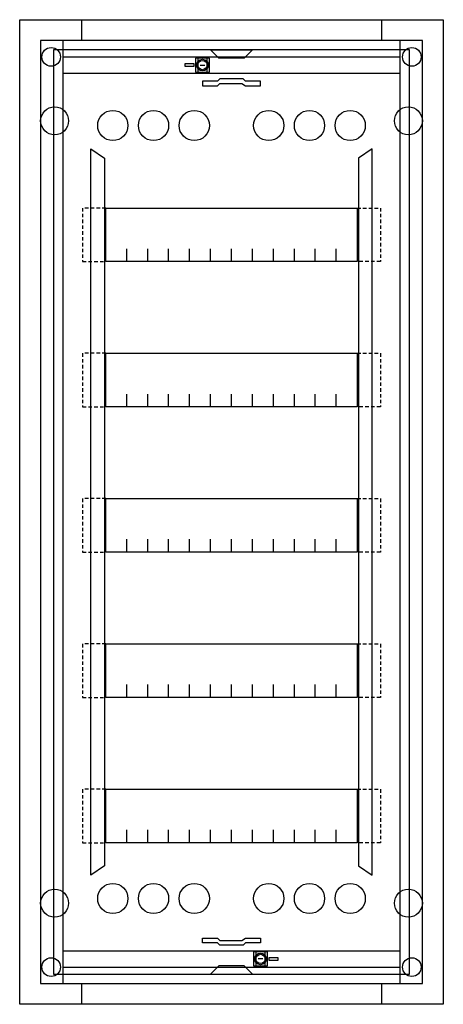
# Model space of a CAD drawing. Extents: x 0 to 36.4, y 0 to 84.7.
import ezdxf

# ---------------------------------------------------------------- set-up
doc = ezdxf.new("R2010")
doc.units = 0
doc.header["$MEASUREMENT"] = 0
doc.linetypes.add('L000000000000000000', pattern=[0])
doc.linetypes.add('L014100000032000000', pattern=[0.5, 0.3, -0.2])
doc.layers.get('0').update_dxf_attribs({"linetype": 'CONTINUOUS'})
doc.layers.add('1', color=7, linetype='CONTINUOUS')
doc.layers.add('29', color=7, linetype='CONTINUOUS')

# ---------------------------------------------------------------- blocks, each defined once
blk = doc.blocks.new('UK650B')
at = {"color": 7, "linetype": 'CONTINUOUS'}
for points in [[(36.4, 84.7), (36.4, 0), (0, 0), (0, 84.7)], [(34.6, 1.8), (34.6, 82.9), (1.8, 82.9), (1.8, 1.8)], [(32.7, 1.8), (32.7, 82.9), (3.7, 82.9), (3.7, 1.8)], [(16.3, 80.2), (16.3, 81.4), (15.1, 81.4), (15.1, 80.2)], [(16.1, 80.2), (16.1, 81.4), (15.3, 81.4), (15.3, 80.2)], [(21.3, 3.3), (21.3, 4.5), (20.1, 4.5), (20.1, 3.3)], [(21.1, 3.3), (21.1, 4.5), (20.3, 4.5), (20.3, 3.3)]]:
    blk.add_lwpolyline(points, close=True, dxfattribs=at)
for points in [[(5.3, 84.7), (5.3, 82.9)], [(31.1, 84.7), (31.1, 82.9)], [(3.7, 81.5), (32.7, 81.5)], [(3.7, 80.1), (32.7, 80.1)], [(3.7, 4.6), (32.7, 4.6)], [(3.7, 3.2), (32.7, 3.2)], [(5.3, 1.8), (5.3, 0)], [(31.1, 1.8), (31.1, 0)]]:
    blk.add_lwpolyline(points, dxfattribs=at)
at = {"color": 7, "linetype": 'L000000000000000000'}
for points in [[(6.1, 73.6), (7.3, 72.8), (7.3, 11.9), (6.1, 11.1)], [(30.3, 73.6), (29.1, 72.8), (29.1, 11.9), (30.3, 11.1)]]:
    blk.add_lwpolyline(points, close=True, dxfattribs=at)
at = {"color": 7, "linetype": 'CONTINUOUS'}
for centre, radius in [((2.7, 81.5), 0.8), ((33.7, 81.5), 0.8), ((15.7, 80.8), 0.5), ((3, 76), 1.2), ((33.4, 76), 1.2), ((3, 8.7), 1.2), ((33.4, 8.7), 1.2), ((20.7, 3.9), 0.5), ((2.7, 3.2), 0.8), ((33.7, 3.2), 0.8)]:
    blk.add_circle(centre, radius, dxfattribs=at)
at = {"color": 7, "linetype": 'L000000000000000000'}
for centre in [(8, 75.6), (11.5, 75.6), (15, 75.6), (21.4, 75.6), (24.9, 75.6), (28.4, 75.6), (8, 9.1), (11.5, 9.1), (15, 9.1), (21.4, 9.1), (24.9, 9.1), (28.4, 9.1)]:
    blk.add_circle(centre, 1.3, dxfattribs=at)
at = {"layer": '1', "color": 7, "linetype": 'CONTINUOUS'}
for points in [[(33.5, 2.6), (33.5, 82.1), (2.9, 82.1), (2.9, 2.6)], [(16.4, 82.1), (20, 82.1), (19.3, 81.4), (17.1, 81.4)], [(15, 80.7), (15, 80.9), (14.2, 80.9), (14.2, 80.7)], [(15.7, 79), (17, 79), (17.2, 79.2), (19.1, 79.2), (19.4, 79), (20.7, 79), (20.7, 79.4), (19.4, 79.4), (19.2, 79.6), (17.2, 79.6), (17, 79.4), (15.7, 79.4)], [(29, 68.5), (29, 63.9), (7.4, 63.9), (7.4, 68.5)], [(29, 68.5), (29, 63.9), (7.4, 63.9), (7.4, 68.5)], [(29, 56), (29, 51.4), (7.4, 51.4), (7.4, 56)], [(29, 56), (29, 51.4), (7.4, 51.4), (7.4, 56)], [(29, 43.5), (29, 38.9), (7.4, 38.9), (7.4, 43.5)], [(29, 31), (29, 26.4), (7.4, 26.4), (7.4, 31)], [(29, 18.5), (29, 13.9), (7.4, 13.9), (7.4, 18.5)], [(15.7, 5.7), (17, 5.7), (17.2, 5.5), (19.1, 5.5), (19.4, 5.7), (20.7, 5.7), (20.7, 5.3), (19.4, 5.3), (19.2, 5.1), (17.2, 5.1), (17, 5.3), (15.7, 5.3)], [(21.4, 4), (21.4, 3.8), (22.2, 3.8), (22.2, 4)], [(16.4, 2.6), (20, 2.6), (19.3, 3.3), (17.1, 3.3)]]:
    blk.add_lwpolyline(points, close=True, dxfattribs=at)
for points in [[(15.5, 80.8), (15.9, 80.8)], [(9.2, 63.9), (9.2, 65)], [(11, 63.9), (11, 65), (11, 65)], [(12.8, 63.9), (12.8, 65)], [(14.6, 63.9), (14.6, 65)], [(16.4, 63.9), (16.4, 65)], [(18.2, 63.9), (18.2, 65)], [(20, 63.9), (20, 65)], [(21.8, 63.9), (21.8, 65)], [(23.6, 63.9), (23.6, 65)], [(25.4, 63.9), (25.4, 65)], [(27.2, 63.9), (27.2, 65)], [(9.2, 51.4), (9.2, 52.5)], [(11, 51.4), (11, 52.5), (11, 52.5)], [(12.8, 51.4), (12.8, 52.5)], [(14.6, 51.4), (14.6, 52.5)], [(16.4, 51.4), (16.4, 52.5)], [(18.2, 51.4), (18.2, 52.5)], [(20, 51.4), (20, 52.5)], [(21.8, 51.4), (21.8, 52.5)], [(23.6, 51.4), (23.6, 52.5)], [(25.4, 51.4), (25.4, 52.5)], [(27.2, 51.4), (27.2, 52.5)], [(9.2, 38.9), (9.2, 40)], [(11, 38.9), (11, 40), (11, 40)], [(12.8, 38.9), (12.8, 40)], [(14.6, 38.9), (14.6, 40)], [(16.4, 38.9), (16.4, 40)], [(18.2, 38.9), (18.2, 40)], [(20, 38.9), (20, 40)], [(21.8, 38.9), (21.8, 40)], [(23.6, 38.9), (23.6, 40)], [(25.4, 38.9), (25.4, 40)], [(27.2, 38.9), (27.2, 40)], [(9.2, 26.4), (9.2, 27.5)], [(11, 26.4), (11, 27.5), (11, 27.5)], [(12.8, 26.4), (12.8, 27.5)], [(14.6, 26.4), (14.6, 27.5)], [(16.4, 26.4), (16.4, 27.5)], [(18.2, 26.4), (18.2, 27.5)], [(20, 26.4), (20, 27.5)], [(21.8, 26.4), (21.8, 27.5)], [(23.6, 26.4), (23.6, 27.5)], [(25.4, 26.4), (25.4, 27.5)], [(27.2, 26.4), (27.2, 27.5)], [(9.2, 13.9), (9.2, 15)], [(11, 13.9), (11, 15), (11, 15)], [(12.8, 13.9), (12.8, 15)], [(14.6, 13.9), (14.6, 15)], [(16.4, 13.9), (16.4, 15)], [(18.2, 13.9), (18.2, 15)], [(20, 13.9), (20, 15)], [(21.8, 13.9), (21.8, 15)], [(23.6, 13.9), (23.6, 15)], [(25.4, 13.9), (25.4, 15)], [(27.2, 13.9), (27.2, 15)], [(20.9, 3.9), (20.5, 3.9)]]:
    blk.add_lwpolyline(points, dxfattribs=at)
at = {"layer": '1', "color": 7, "linetype": 'L014100000032000000'}
for points in [[(7.4, 68.5), (5.4, 68.5), (5.4, 63.9), (7.4, 63.9)], [(29, 68.5), (31, 68.5), (31, 63.9), (29, 63.9)], [(7.4, 56), (5.4, 56), (5.4, 51.4), (7.4, 51.4)], [(29, 56), (31, 56), (31, 51.4), (29, 51.4)], [(7.4, 43.5), (5.4, 43.5), (5.4, 38.9), (7.4, 38.9)], [(29, 43.5), (31, 43.5), (31, 38.9), (29, 38.9)], [(7.4, 31), (5.4, 31), (5.4, 26.4), (7.4, 26.4)], [(29, 31), (31, 31), (31, 26.4), (29, 26.4)], [(7.4, 18.5), (5.4, 18.5), (5.4, 13.9), (7.4, 13.9)], [(29, 18.5), (31, 18.5), (31, 13.9), (29, 13.9)]]:
    blk.add_lwpolyline(points, dxfattribs=at)
at = {"layer": '1', "color": 7, "linetype": 'CONTINUOUS'}
for centre, radius in [((15.7, 80.8), 0.5), ((15.7, 80.8), 0.4), ((20.7, 3.9), 0.5), ((20.7, 3.9), 0.4)]:
    blk.add_circle(centre, radius, dxfattribs=at)
at = {"layer": '29', "color": 7, "linetype": 'CONTINUOUS'}
for points in [[(33.5, 2.6), (33.5, 82.1), (2.9, 82.1), (2.9, 2.6)], [(29, 68.5), (29, 63.9), (7.4, 63.9), (7.4, 68.5)], [(29, 68.5), (29, 63.9), (7.4, 63.9), (7.4, 68.5)], [(29, 56), (29, 51.4), (7.4, 51.4), (7.4, 56)], [(29, 56), (29, 51.4), (7.4, 51.4), (7.4, 56)], [(29, 43.5), (29, 38.9), (7.4, 38.9), (7.4, 43.5)], [(29, 31), (29, 26.4), (7.4, 26.4), (7.4, 31)], [(29, 18.5), (29, 13.9), (7.4, 13.9), (7.4, 18.5)]]:
    blk.add_lwpolyline(points, close=True, dxfattribs=at)
for points in [[(9.2, 63.9), (9.2, 65)], [(11, 63.9), (11, 65), (11, 65)], [(12.8, 63.9), (12.8, 65)], [(14.6, 63.9), (14.6, 65)], [(16.4, 63.9), (16.4, 65)], [(18.2, 63.9), (18.2, 65)], [(20, 63.9), (20, 65)], [(21.8, 63.9), (21.8, 65)], [(23.6, 63.9), (23.6, 65)], [(25.4, 63.9), (25.4, 65)], [(27.2, 63.9), (27.2, 65)], [(9.2, 51.4), (9.2, 52.5)], [(11, 51.4), (11, 52.5), (11, 52.5)], [(12.8, 51.4), (12.8, 52.5)], [(14.6, 51.4), (14.6, 52.5)], [(16.4, 51.4), (16.4, 52.5)], [(18.2, 51.4), (18.2, 52.5)], [(20, 51.4), (20, 52.5)], [(21.8, 51.4), (21.8, 52.5)], [(23.6, 51.4), (23.6, 52.5)], [(25.4, 51.4), (25.4, 52.5)], [(27.2, 51.4), (27.2, 52.5)], [(9.2, 38.9), (9.2, 40)], [(11, 38.9), (11, 40), (11, 40)], [(12.8, 38.9), (12.8, 40)], [(14.6, 38.9), (14.6, 40)], [(16.4, 38.9), (16.4, 40)], [(18.2, 38.9), (18.2, 40)], [(20, 38.9), (20, 40)], [(21.8, 38.9), (21.8, 40)], [(23.6, 38.9), (23.6, 40)], [(25.4, 38.9), (25.4, 40)], [(27.2, 38.9), (27.2, 40)], [(9.2, 26.4), (9.2, 27.5)], [(11, 26.4), (11, 27.5), (11, 27.5)], [(12.8, 26.4), (12.8, 27.5)], [(14.6, 26.4), (14.6, 27.5)], [(16.4, 26.4), (16.4, 27.5)], [(18.2, 26.4), (18.2, 27.5)], [(20, 26.4), (20, 27.5)], [(21.8, 26.4), (21.8, 27.5)], [(23.6, 26.4), (23.6, 27.5)], [(25.4, 26.4), (25.4, 27.5)], [(27.2, 26.4), (27.2, 27.5)], [(9.2, 13.9), (9.2, 15)], [(11, 13.9), (11, 15), (11, 15)], [(12.8, 13.9), (12.8, 15)], [(14.6, 13.9), (14.6, 15)], [(16.4, 13.9), (16.4, 15)], [(18.2, 13.9), (18.2, 15)], [(20, 13.9), (20, 15)], [(21.8, 13.9), (21.8, 15)], [(23.6, 13.9), (23.6, 15)], [(25.4, 13.9), (25.4, 15)], [(27.2, 13.9), (27.2, 15)]]:
    blk.add_lwpolyline(points, dxfattribs=at)

msp = doc.modelspace()

# ---------------------------------------------------------------- block references
msp.add_blockref('UK650B', (0, 0))

doc.saveas('drawing.dxf')
